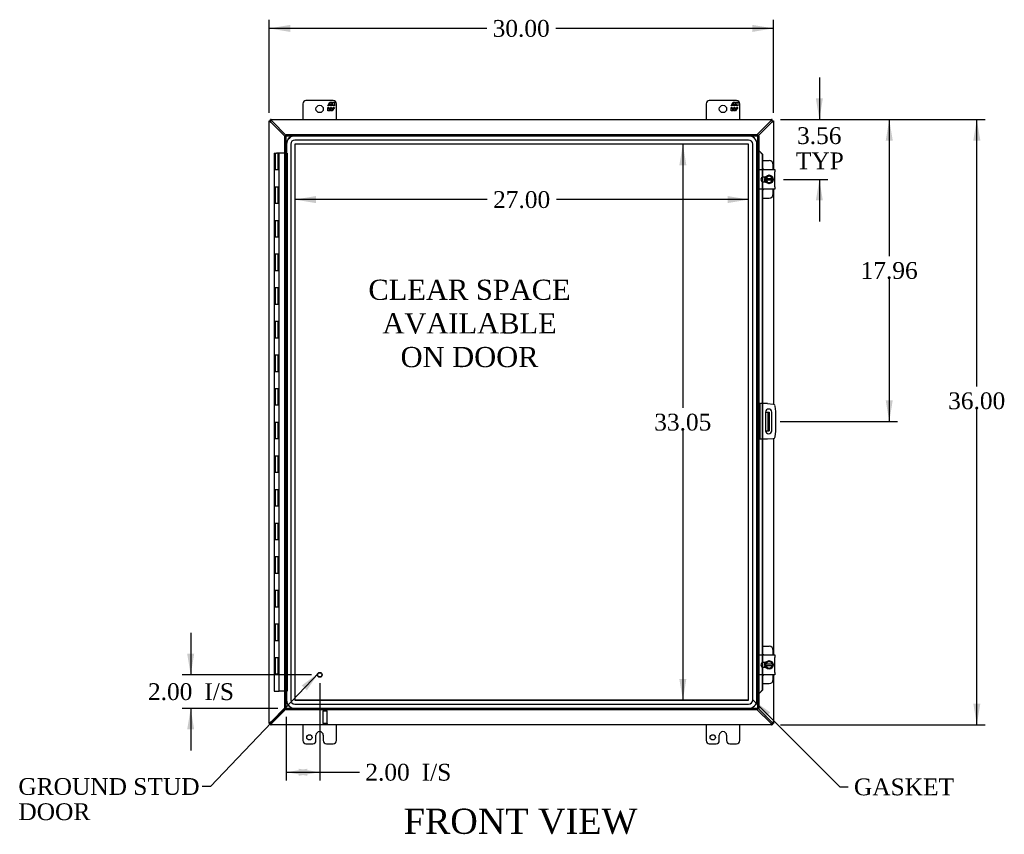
# Model space of a CAD drawing. Header units: inches. Extents: x 17 to 230, y 8 to 158.
# Tile 3 of 8: x 58 to 116, y 53 to 102. Entities that reach past the tile are written whole.
import ezdxf
from ezdxf.enums import TextEntityAlignment as Align

# ---------------------------------------------------------------- set-up
doc = ezdxf.new("R2010")
doc.units = ezdxf.units.IN
doc.header["$MEASUREMENT"] = 0
for name, color, linetype in [('COM40153-1', 7, 'CONTINUOUS'), ('COM40153-2', 7, 'CONTINUOUS'), ('COM42667', 7, 'CONTINUOUS'), ('COM42780', 7, 'CONTINUOUS'), ('COM48461', 7, 'CONTINUOUS'), ('COM48514', 7, 'CONTINUOUS'), ('COM70219', 7, 'CONTINUOUS'), ('COM71780-21', 7, 'CONTINUOUS'), ('DEFAULT', 7, 'CONTINUOUS'), ('FET07710', 7, 'CONTINUOUS'), ('HNG10620-32B', 7, 'CONTINUOUS'), ('HNG10620-32C', 7, 'CONTINUOUS'), ('SCC19011', 7, 'CONTINUOUS'), ('SPR20265', 7, 'CONTINUOUS'), ('STD21878', 7, 'CONTINUOUS'), ('WAF25035', 7, 'CONTINUOUS')]:
    doc.layers.add(name, color=color, linetype=linetype)
doc.styles.add('SEACAD_TIMES_NEW_ROMAN', font='times.ttf')

# ---------------------------------------------------------------- blocks, each defined once
blk = doc.blocks.new('SEANNOT_GROUP2')
at = {"layer": 'DEFAULT', "linetype": 'Continuous'}
blk.add_hatch(color=136, dxfattribs=at).paths.add_polyline_path([(74.72, 61.75), (75.431, 62.799), (74.418, 62.037)])
at = {"layer": 'DEFAULT', "color": 136, "linetype": 'Continuous'}
blk.add_line((68.994, 56.031), (68.494, 56.031), dxfattribs=at)
blk.add_lwpolyline([(68.994, 56.031), (75.431, 62.799)], dxfattribs=at)
at = {"layer": 'DEFAULT', "color": 136, "linetype": 'Continuous', "style": 'SEACAD_TIMES_NEW_ROMAN'}
for s, p in [('GROUND STUD', (57.552, 56.531)), ('DOOR', (57.552, 55.031))]:
    blk.add_text(s, height=1, dxfattribs=at).set_placement(p, align=Align.TOP_LEFT)
blk = doc.blocks.new('SEANNOT_GROUP3')
at = {"layer": 'DEFAULT', "linetype": 'Continuous'}
blk.add_hatch(color=136, dxfattribs=at).paths.add_polyline_path([(102.287, 60.439), (101.255, 61.176), (101.992, 60.145)])
at = {"layer": 'DEFAULT', "color": 136, "linetype": 'Continuous'}
blk.add_line((106.424, 56.007), (106.924, 56.007), dxfattribs=at)
blk.add_lwpolyline([(106.424, 56.007), (101.255, 61.176)], dxfattribs=at)
at = {"layer": 'DEFAULT', "color": 136, "linetype": 'Continuous', "style": 'SEACAD_TIMES_NEW_ROMAN'}
blk.add_text('GASKET', height=1, dxfattribs=at).set_placement((107.274, 56.507), align=Align.TOP_LEFT)
blk = doc.blocks.new('GDIMGGROUP')
at = {"layer": 'DEFAULT', "linetype": 'Continuous'}
for points in [[(114.794, 94.452), (114.585, 95.702), (114.377, 94.452)], [(114.794, 60.952), (114.377, 60.952), (114.585, 59.702)]]:
    blk.add_hatch(color=136, dxfattribs=at).paths.add_polyline_path(points)
at = {"layer": 'DEFAULT', "color": 136, "linetype": 'Continuous'}
for p, q in [((102.907, 95.702), (115.085, 95.702)), ((114.585, 79.821), (114.585, 95.702)), ((114.585, 59.702), (114.585, 78.471)), ((102.907, 59.702), (115.085, 59.702))]:
    blk.add_line(p, q, dxfattribs=at)
at = {"layer": 'DEFAULT', "color": 136, "linetype": 'Continuous', "style": 'SEACAD_TIMES_NEW_ROMAN'}
blk.add_text('36.00', height=1, dxfattribs=at).set_placement((112.879, 79.471), align=Align.TOP_LEFT)
blk = doc.blocks.new('GDIMGGROUP1')
at = {"layer": 'DEFAULT', "linetype": 'Continuous'}
for points in [[(67.598, 63.921), (67.806, 62.671), (68.015, 63.921)], [(67.598, 59.421), (68.015, 59.421), (67.806, 60.671)]]:
    blk.add_hatch(color=136, dxfattribs=at).paths.add_polyline_path(points)
at = {"layer": 'DEFAULT', "color": 136, "linetype": 'Continuous'}
for p, q in [((67.806, 65.171), (67.806, 62.671)), ((74.988, 62.671), (67.306, 62.671)), ((72.989, 60.671), (67.306, 60.671)), ((67.806, 60.671), (67.806, 58.171))]:
    blk.add_line(p, q, dxfattribs=at)
at = {"layer": 'DEFAULT', "color": 136, "linetype": 'Continuous', "style": 'SEACAD_TIMES_NEW_ROMAN'}
for s, p in [('2.00', (65.264, 62.171)), ('I/S', (68.618, 62.171))]:
    blk.add_text(s, height=1, dxfattribs=at).set_placement(p, align=Align.TOP_LEFT)
blk = doc.blocks.new('GDIMGGROUP9')
at = {"layer": 'DEFAULT', "linetype": 'Continuous'}
for points in [[(105.423, 96.952), (105.007, 96.952), (105.215, 95.702)], [(105.423, 90.89), (105.215, 92.14), (105.007, 90.89)]]:
    blk.add_hatch(color=136, dxfattribs=at).paths.add_polyline_path(points)
at = {"layer": 'DEFAULT', "color": 136, "linetype": 'Continuous'}
for p, q in [((105.215, 98.202), (105.215, 95.702)), ((102.907, 95.702), (105.715, 95.702)), ((103.075, 92.14), (105.715, 92.14)), ((105.215, 92.14), (105.215, 89.64))]:
    blk.add_line(p, q, dxfattribs=at)
at = {"layer": 'DEFAULT', "color": 136, "linetype": 'Continuous', "style": 'SEACAD_TIMES_NEW_ROMAN'}
for s, p in [('3.56', (103.888, 95.244)), ('TYP', (103.817, 93.744))]:
    blk.add_text(s, height=1, dxfattribs=at).set_placement(p, align=Align.TOP_LEFT)
blk = doc.blocks.new('GDIMGGROUP10')
at = {"layer": 'DEFAULT', "linetype": 'Continuous'}
for points in [[(109.581, 94.452), (109.373, 95.702), (109.165, 94.452)], [(109.581, 78.992), (109.165, 78.992), (109.373, 77.742)]]:
    blk.add_hatch(color=136, dxfattribs=at).paths.add_polyline_path(points)
at = {"layer": 'DEFAULT', "color": 136, "linetype": 'Continuous'}
for p, q in [((102.907, 95.702), (109.873, 95.702)), ((109.373, 95.702), (109.373, 87.572)), ((109.373, 86.222), (109.373, 77.742)), ((102.886, 77.742), (109.873, 77.742))]:
    blk.add_line(p, q, dxfattribs=at)
at = {"layer": 'DEFAULT', "color": 136, "linetype": 'Continuous', "style": 'SEACAD_TIMES_NEW_ROMAN'}
blk.add_text('17.96', height=1, dxfattribs=at).set_placement((107.667, 87.222), align=Align.TOP_LEFT)
blk = doc.blocks.new('GDIMGGROUP15')
at = {"layer": 'DEFAULT', "linetype": 'Continuous'}
for points in [[(74.738, 56.67), (74.738, 57.087), (73.488, 56.879)], [(74.238, 56.67), (75.488, 56.879), (74.238, 57.087)]]:
    blk.add_hatch(color=136, dxfattribs=at).paths.add_polyline_path(points)
at = {"layer": 'DEFAULT', "color": 136, "linetype": 'Continuous'}
for p, q in [((75.488, 62.171), (75.488, 56.379)), ((73.488, 60.171), (73.488, 56.379)), ((73.488, 56.879), (77.348, 56.879)), ((77.348, 56.879), (77.848, 56.879))]:
    blk.add_line(p, q, dxfattribs=at)
at = {"layer": 'DEFAULT', "color": 136, "linetype": 'Continuous', "style": 'SEACAD_TIMES_NEW_ROMAN'}
for s, p in [('I/S', (81.552, 57.379)), ('2.00', (78.198, 57.379))]:
    blk.add_text(s, height=1, dxfattribs=at).set_placement(p, align=Align.TOP_LEFT)
blk = doc.blocks.new('GDIMGGROUP21')
at = {"layer": 'DEFAULT', "linetype": 'Continuous'}
for points in [[(73.729, 101.328), (72.479, 101.12), (73.729, 100.911)], [(101.229, 101.328), (101.229, 100.911), (102.479, 101.12)]]:
    blk.add_hatch(color=136, dxfattribs=at).paths.add_polyline_path(points)
at = {"layer": 'DEFAULT', "color": 136, "linetype": 'Continuous'}
for p, q in [((72.479, 96.1), (72.479, 101.62)), ((102.479, 96.1), (102.479, 101.62)), ((85.423, 101.12), (72.479, 101.12)), ((102.479, 101.12), (89.536, 101.12))]:
    blk.add_line(p, q, dxfattribs=at)
at = {"layer": 'DEFAULT', "color": 136, "linetype": 'Continuous', "style": 'SEACAD_TIMES_NEW_ROMAN'}
blk.add_text('30.00', height=1, dxfattribs=at).set_placement((85.773, 101.62), align=Align.TOP_LEFT)
blk = doc.blocks.new('GDIMGGROUP24')
at = {"layer": 'DEFAULT', "linetype": 'Continuous'}
for points in [[(96.884, 92.979), (97.301, 92.979), (97.093, 94.229)], [(96.884, 62.425), (97.093, 61.175), (97.301, 62.425)]]:
    blk.add_hatch(color=136, dxfattribs=at).paths.add_polyline_path(points)
at = {"layer": 'DEFAULT', "color": 136, "linetype": 'Continuous'}
for p, q in [((97.093, 94.229), (97.093, 78.552)), ((97.093, 77.202), (97.093, 61.175))]:
    blk.add_line(p, q, dxfattribs=at)
at = {"layer": 'DEFAULT', "color": 136, "linetype": 'Continuous', "style": 'SEACAD_TIMES_NEW_ROMAN'}
blk.add_text('33.05', height=1, dxfattribs=at).set_placement((95.387, 78.202), align=Align.TOP_LEFT)
blk = doc.blocks.new('GDIMGGROUP25')
at = {"layer": 'DEFAULT', "linetype": 'Continuous'}
for points in [[(75.258, 90.731), (75.258, 91.148), (74.008, 90.939)], [(99.756, 90.731), (101.006, 90.939), (99.756, 91.148)]]:
    blk.add_hatch(color=136, dxfattribs=at).paths.add_polyline_path(points)
at = {"layer": 'DEFAULT', "color": 136, "linetype": 'Continuous'}
for p, q in [((85.451, 90.939), (74.008, 90.939)), ((101.006, 90.939), (89.564, 90.939))]:
    blk.add_line(p, q, dxfattribs=at)
at = {"layer": 'DEFAULT', "color": 136, "linetype": 'Continuous', "style": 'SEACAD_TIMES_NEW_ROMAN'}
blk.add_text('27.00', height=1, dxfattribs=at).set_placement((85.801, 91.439), align=Align.TOP_LEFT)

msp = doc.modelspace()

# ---------------------------------------------------------------- linework, layer by layer
at = {"layer": 'COM40153-1', "color": 7}
for p, q in [((102.011, 78.304), (102.121, 78.304)), ((102.121, 78.304), (102.157, 78.304)), ((102.157, 78.304), (102.229, 78.304)), ((102.157, 78.304), (102.157, 77.179)), ((102.229, 78.304), (102.229, 77.179)), ((102.011, 77.179), (102.121, 77.179)), ((102.157, 77.179), (102.121, 77.179)), ((102.157, 77.179), (102.229, 77.179))]:
    msp.add_line(p, q, dxfattribs=at)
at = {"layer": 'COM40153-2', "color": 7}
for p, q in [((101.676, 78.804), (101.604, 78.804)), ((101.676, 78.804), (101.676, 76.679)), ((101.676, 78.804), (101.712, 78.804)), ((102.127, 78.804), (101.712, 78.804)), ((102.127, 78.804), (102.462, 78.775)), ((102.575, 78.661), (102.604, 78.327)), ((102.011, 78.292), (102.011, 77.192)), ((102.386, 77.192), (102.386, 78.292)), ((102.604, 78.327), (102.604, 77.156)), ((102.604, 77.156), (102.575, 76.822)), ((101.676, 76.679), (101.604, 76.679)), ((101.712, 76.679), (101.676, 76.679)), ((102.127, 76.679), (101.712, 76.679)), ((102.462, 76.709), (102.127, 76.679))]:
    msp.add_line(p, q, dxfattribs=at)
for centre, radius, start, end in [((102.451, 78.651), 0.125, 5, 85), ((102.198, 78.292), 0.188, 0, 180), ((102.198, 77.192), 0.188, 180, 0), ((102.451, 76.833), 0.125, 275, 355)]:
    msp.add_arc(centre, radius, start, end, dxfattribs=at)
at = {"layer": 'COM42667', "color": 7}
for p, q in [((101.605, 92.586), (101.605, 92.729)), ((101.605, 92.729), (102.575, 92.729)), ((101.605, 92.586), (101.605, 91.694)), ((102.575, 92.729), (102.575, 92.586)), ((102.575, 91.694), (102.575, 92.586)), ((102.019, 92.28), (101.88, 92.28)), ((101.88, 91.999), (102.019, 91.999)), ((101.605, 91.551), (101.605, 91.694)), ((102.575, 91.551), (101.605, 91.551)), ((102.575, 91.694), (102.575, 91.551)), ((101.605, 63.71), (101.605, 63.853)), ((101.605, 63.853), (102.575, 63.853)), ((101.605, 63.71), (101.605, 62.818)), ((102.019, 63.404), (101.88, 63.404)), ((102.575, 63.853), (102.575, 63.71)), ((102.575, 62.818), (102.575, 63.71)), ((101.605, 62.675), (101.605, 62.818)), ((101.88, 63.123), (102.019, 63.123)), ((102.575, 62.818), (102.575, 62.675)), ((102.575, 62.675), (101.605, 62.675))]:
    msp.add_line(p, q, dxfattribs=at)
for centre in [(101.88, 92.14), (101.88, 63.264)]:
    msp.add_arc(centre, 0.14, 90, 270, dxfattribs=at)
at = {"layer": 'COM42780', "color": 7}
for p, q in [((101.829, 93.255), (102.226, 93.255)), ((102.476, 92.729), (102.476, 93.005)), ((101.976, 92.206), (101.976, 92.28)), ((101.976, 91.999), (101.976, 92.071)), ((102.476, 91.275), (102.476, 91.551)), ((101.829, 91.025), (102.226, 91.025)), ((101.829, 64.379), (102.226, 64.379)), ((102.476, 63.853), (102.476, 64.129)), ((101.976, 63.33), (101.976, 63.404)), ((101.976, 63.123), (101.976, 63.195)), ((101.829, 62.149), (102.226, 62.149)), ((102.476, 62.399), (102.476, 62.675))]:
    msp.add_line(p, q, dxfattribs=at)
for centre, start, end in [((102.226, 93.005), 0, 90), ((101.726, 92.568), 39.93243, 65.66946), ((101.726, 91.712), 294.33054, 320.06757), ((102.226, 91.275), 270, 0), ((101.726, 63.692), 39.93243, 65.66946), ((102.226, 64.129), 0, 90), ((101.726, 62.836), 294.33054, 320.06757), ((102.226, 62.399), 270, 0)]:
    msp.add_arc(centre, 0.25, start, end, dxfattribs=at)
at = {"layer": 'COM48461', "color": 7}
for p, q in [((72.479, 95.63), (72.551, 95.63)), ((72.479, 95.6), (72.479, 95.63)), ((72.479, 59.803), (72.479, 95.6)), ((72.551, 95.6), (72.479, 95.6)), ((72.551, 95.6), (72.551, 95.63)), ((72.587, 95.525), (72.568, 95.557)), ((73.416, 94.703), (72.587, 95.525)), ((102.371, 95.525), (101.572, 94.732)), ((102.371, 95.525), (102.391, 95.557)), ((102.407, 95.63), (102.479, 95.63)), ((102.407, 95.63), (102.407, 95.6)), ((102.407, 95.6), (102.479, 95.6)), ((102.479, 95.63), (102.479, 95.6)), ((102.479, 95.6), (102.479, 92.729)), ((102.479, 91.551), (102.479, 78.772)), ((102.479, 76.711), (102.479, 63.853)), ((102.479, 62.675), (102.479, 59.803)), ((72.587, 59.879), (73.416, 60.701)), ((101.572, 60.671), (102.371, 59.879)), ((72.479, 59.774), (72.479, 59.803)), ((72.551, 59.803), (72.479, 59.803)), ((72.479, 59.774), (72.551, 59.774)), ((72.551, 59.774), (72.551, 59.803)), ((72.568, 59.846), (72.587, 59.879)), ((102.391, 59.846), (102.371, 59.879)), ((102.407, 59.803), (102.407, 59.774)), ((102.407, 59.803), (102.479, 59.803)), ((102.407, 59.774), (102.479, 59.774)), ((102.479, 59.803), (102.479, 59.774))]:
    msp.add_line(p, q, dxfattribs=at)
for centre, radius, start, end in [((72.998, 96.323), 0.898, 238.53984, 242.80605), ((101.945, 96.352), 0.931, 297.27035, 301.38375), ((72.998, 59.081), 0.898, 117.19395, 121.46015), ((101.945, 59.052), 0.931, 58.61625, 62.72965)]:
    msp.add_arc(centre, radius, start, end, dxfattribs=at)
for points, knots in [([(72.529, 95.557), (72.528, 95.558), (72.524, 95.561), (72.519, 95.564), (72.515, 95.567), (72.51, 95.57), (72.506, 95.573), (72.501, 95.575), (72.498, 95.578), (72.493, 95.582), (72.488, 95.586), (72.484, 95.591), (72.481, 95.594), (72.48, 95.597), (72.48, 95.599), (72.479, 95.6)], [0, 0, 0, 0, 0.058508, 0.117588, 0.177234, 0.23744, 0.298196, 0.359495, 0.421327, 0.483683, 0.609872, 0.738031, 0.824554, 0.911887, 1, 1, 1, 1]), ([(72.568, 95.557), (72.566, 95.562), (72.564, 95.566), (72.56, 95.574), (72.558, 95.577), (72.555, 95.584), (72.554, 95.588), (72.552, 95.594), (72.551, 95.597), (72.551, 95.6)], [0, 0, 0, 0, 0.25, 0.25, 0.5, 0.5, 0.75, 0.75, 1, 1, 1, 1]), ([(102.407, 95.6), (102.407, 95.597), (102.407, 95.594), (102.405, 95.588), (102.404, 95.584), (102.401, 95.577), (102.399, 95.574), (102.395, 95.566), (102.393, 95.562), (102.391, 95.557)], [0, 0, 0, 0, 0.25, 0.25, 0.5, 0.5, 0.75, 0.75, 1, 1, 1, 1]), ([(102.479, 95.6), (102.479, 95.6), (102.479, 95.598), (102.479, 95.596), (102.478, 95.594), (102.476, 95.592), (102.475, 95.59), (102.473, 95.588), (102.47, 95.586), (102.468, 95.583), (102.464, 95.58), (102.458, 95.575), (102.449, 95.57), (102.44, 95.564), (102.433, 95.559), (102.43, 95.557)], [0, 0, 0, 0, 0.058839, 0.117335, 0.175479, 0.233264, 0.290679, 0.347718, 0.404373, 0.460635, 0.516498, 0.640635, 0.762642, 0.882451, 1, 1, 1, 1]), ([(72.479, 59.803), (72.479, 59.804), (72.48, 59.805), (72.48, 59.807), (72.481, 59.809), (72.482, 59.811), (72.484, 59.814), (72.486, 59.816), (72.489, 59.818), (72.491, 59.82), (72.495, 59.824), (72.501, 59.828), (72.51, 59.834), (72.519, 59.84), (72.526, 59.844), (72.529, 59.846)], [0, 0, 0, 0, 0.058839, 0.117335, 0.175479, 0.233264, 0.290679, 0.347718, 0.404373, 0.460635, 0.516498, 0.640635, 0.762642, 0.882451, 1, 1, 1, 1]), ([(72.551, 59.803), (72.551, 59.806), (72.552, 59.809), (72.554, 59.816), (72.555, 59.819), (72.558, 59.826), (72.56, 59.83), (72.564, 59.838), (72.566, 59.842), (72.568, 59.846)], [0, 0, 0, 0, 0.25, 0.25, 0.5, 0.5, 0.75, 0.75, 1, 1, 1, 1]), ([(102.391, 59.846), (102.393, 59.842), (102.395, 59.838), (102.399, 59.83), (102.401, 59.826), (102.404, 59.819), (102.405, 59.816), (102.407, 59.809), (102.407, 59.806), (102.407, 59.803)], [0, 0, 0, 0, 0.25, 0.25, 0.5, 0.5, 0.75, 0.75, 1, 1, 1, 1]), ([(102.43, 59.846), (102.431, 59.845), (102.435, 59.843), (102.44, 59.84), (102.444, 59.837), (102.449, 59.834), (102.453, 59.831), (102.457, 59.828), (102.461, 59.825), (102.466, 59.822), (102.471, 59.817), (102.475, 59.813), (102.478, 59.809), (102.479, 59.806), (102.479, 59.804), (102.479, 59.803)], [0, 0, 0, 0, 0.058508, 0.117588, 0.177234, 0.23744, 0.298196, 0.359495, 0.421327, 0.483683, 0.609872, 0.738031, 0.824554, 0.911887, 1, 1, 1, 1])]:
    msp.add_open_spline(points, degree=3, knots=knots, dxfattribs=at)
at = {"layer": 'COM48514', "color": 7}
for p, q in [((72.551, 95.63), (72.551, 95.702)), ((72.581, 95.702), (72.551, 95.702)), ((72.581, 95.63), (72.551, 95.63)), ((72.581, 95.63), (72.581, 95.702)), ((72.581, 95.702), (102.378, 95.702)), ((72.657, 95.594), (72.624, 95.613)), ((73.489, 94.754), (72.657, 95.594)), ((102.302, 95.594), (101.52, 94.804)), ((102.335, 95.613), (102.302, 95.594)), ((102.378, 95.63), (102.378, 95.702)), ((102.407, 95.702), (102.378, 95.702)), ((102.407, 95.63), (102.378, 95.63)), ((102.407, 95.63), (102.407, 95.702)), ((72.657, 59.81), (73.489, 60.649)), ((101.52, 60.599), (102.302, 59.81)), ((72.551, 59.774), (72.551, 59.702)), ((72.551, 59.774), (72.581, 59.774)), ((72.581, 59.774), (72.581, 59.702)), ((72.624, 59.79), (72.657, 59.81)), ((102.302, 59.81), (102.335, 59.79)), ((102.378, 59.774), (102.378, 59.702)), ((102.378, 59.774), (102.407, 59.774)), ((102.407, 59.774), (102.407, 59.702)), ((72.551, 59.702), (72.581, 59.702)), ((102.378, 59.702), (72.581, 59.702)), ((102.378, 59.702), (102.407, 59.702))]:
    msp.add_line(p, q, dxfattribs=at)
for centre, start, end in [((71.829, 95.167), 27.27035, 31.38376), ((103.13, 95.167), 148.61625, 152.72965), ((71.829, 60.236), 328.61625, 332.72965), ((103.13, 60.236), 207.27035, 211.38376)]:
    msp.add_arc(centre, 0.931, start, end, dxfattribs=at)
for points, knots in [([(72.624, 95.652), (72.62, 95.659), (72.616, 95.665), (72.608, 95.677), (72.604, 95.683), (72.597, 95.692), (72.593, 95.695), (72.587, 95.7), (72.584, 95.702), (72.581, 95.702)], [0, 0, 0, 0, 0.25, 0.25, 0.5, 0.5, 0.75, 0.75, 1, 1, 1, 1]), ([(72.624, 95.613), (72.622, 95.614), (72.619, 95.616), (72.614, 95.618), (72.609, 95.621), (72.605, 95.623), (72.6, 95.625), (72.595, 95.627), (72.59, 95.629), (72.585, 95.63), (72.582, 95.63), (72.581, 95.63)], [0, 0, 0, 0, 0.10632, 0.211245, 0.314764, 0.41687, 0.517562, 0.641426, 0.7631, 0.88261, 1, 1, 1, 1]), ([(102.378, 95.702), (102.375, 95.702), (102.372, 95.7), (102.366, 95.695), (102.362, 95.692), (102.355, 95.683), (102.351, 95.677), (102.343, 95.665), (102.339, 95.659), (102.335, 95.652)], [0, 0, 0, 0, 0.25, 0.25, 0.5, 0.5, 0.75, 0.75, 1, 1, 1, 1]), ([(102.378, 95.63), (102.377, 95.63), (102.375, 95.63), (102.372, 95.629), (102.369, 95.629), (102.365, 95.628), (102.362, 95.626), (102.358, 95.625), (102.353, 95.622), (102.347, 95.62), (102.341, 95.617), (102.337, 95.614), (102.335, 95.613)], [0, 0, 0, 0, 0.078044, 0.157022, 0.236947, 0.317833, 0.399688, 0.482519, 0.608583, 0.736857, 0.867336, 1, 1, 1, 1]), ([(72.581, 59.774), (72.582, 59.774), (72.584, 59.774), (72.587, 59.774), (72.59, 59.775), (72.593, 59.776), (72.597, 59.777), (72.601, 59.779), (72.606, 59.781), (72.612, 59.784), (72.618, 59.787), (72.622, 59.789), (72.624, 59.79)], [0, 0, 0, 0, 0.078044, 0.157022, 0.236947, 0.317833, 0.399688, 0.482519, 0.608583, 0.736857, 0.867336, 1, 1, 1, 1]), ([(102.335, 59.79), (102.337, 59.79), (102.34, 59.788), (102.345, 59.785), (102.35, 59.783), (102.354, 59.781), (102.359, 59.779), (102.364, 59.777), (102.369, 59.775), (102.373, 59.774), (102.376, 59.774), (102.378, 59.774)], [0, 0, 0, 0, 0.10632, 0.211245, 0.314764, 0.41687, 0.517562, 0.641426, 0.7631, 0.88261, 1, 1, 1, 1]), ([(72.581, 59.702), (72.584, 59.702), (72.587, 59.703), (72.593, 59.708), (72.597, 59.712), (72.604, 59.721), (72.608, 59.726), (72.616, 59.738), (72.62, 59.745), (72.624, 59.752)], [0, 0, 0, 0, 0.25, 0.25, 0.5, 0.5, 0.75, 0.75, 1, 1, 1, 1]), ([(102.335, 59.752), (102.339, 59.745), (102.343, 59.738), (102.351, 59.726), (102.355, 59.721), (102.362, 59.712), (102.366, 59.708), (102.372, 59.703), (102.375, 59.702), (102.378, 59.702)], [0, 0, 0, 0, 0.25, 0.25, 0.5, 0.5, 0.75, 0.75, 1, 1, 1, 1])]:
    msp.add_open_spline(points, degree=3, knots=knots, dxfattribs=at)
at = {"layer": 'COM70219', "color": 7}
for p, q in [((101.005, 94.728), (74.009, 94.728)), ((101.005, 94.727), (74.009, 94.727)), ((101.005, 94.478), (74.009, 94.478)), ((73.509, 94.228), (73.509, 61.176)), ((73.51, 94.228), (73.51, 61.176)), ((73.759, 94.228), (73.759, 61.176)), ((74.008, 94.228), (74.008, 61.176)), ((101.005, 94.229), (74.009, 94.229)), ((74.009, 94.228), (74.009, 61.176)), ((101.005, 94.228), (74.009, 94.228)), ((101.005, 61.176), (101.005, 94.228)), ((101.006, 61.176), (101.006, 94.228)), ((101.255, 61.176), (101.255, 94.228)), ((101.504, 61.176), (101.504, 94.228)), ((101.505, 61.176), (101.505, 94.228)), ((74.009, 61.176), (101.005, 61.176)), ((74.009, 61.175), (101.005, 61.175)), ((74.009, 60.926), (101.005, 60.926)), ((74.009, 60.677), (101.005, 60.677)), ((74.009, 60.676), (101.005, 60.676))]:
    msp.add_line(p, q, dxfattribs=at)
for centre, radius, start, end in [((74.009, 94.228), 0.5, 90, 180), ((74.009, 94.228), 0.499, 90, 180), ((74.009, 94.228), 0.25, 90, 180), ((101.005, 94.228), 0.5, 0, 90), ((101.005, 94.228), 0.499, 0, 90), ((101.005, 94.228), 0.25, 0, 90), ((74.009, 94.228), 0.001, 90, 180), ((101.005, 94.228), 0.001, 0, 90), ((74.009, 61.176), 0.5, 180, 270), ((74.009, 61.176), 0.499, 180, 270), ((74.009, 61.176), 0.25, 180, 270), ((74.009, 61.176), 0.001, 180, 270), ((101.005, 61.176), 0.5, 270, 0), ((101.005, 61.176), 0.001, 270, 0), ((101.005, 61.176), 0.25, 270, 0), ((101.005, 61.176), 0.499, 270, 0)]:
    msp.add_arc(centre, radius, start, end, dxfattribs=at)
at = {"layer": 'COM71780-21', "color": 7}
for p, q in [((73.416, 94.732), (73.488, 94.732)), ((73.416, 60.671), (73.416, 94.732)), ((73.488, 60.671), (73.488, 94.732)), ((73.488, 94.732), (73.524, 94.696)), ((73.489, 94.804), (73.489, 94.732)), ((73.489, 94.804), (101.532, 94.804)), ((73.489, 94.732), (101.532, 94.732)), ((73.489, 94.732), (73.524, 94.696)), ((101.532, 94.732), (101.496, 94.696)), ((101.532, 94.732), (101.496, 94.696)), ((101.532, 94.804), (101.532, 94.732)), ((101.532, 94.732), (101.532, 60.671)), ((101.604, 94.732), (101.532, 94.732)), ((101.604, 94.732), (101.604, 60.671)), ((101.604, 93.857), (101.532, 93.857)), ((101.617, 93.857), (101.604, 93.857)), ((101.627, 93.834), (101.636, 93.834)), ((101.647, 93.822), (101.817, 93.649)), ((101.647, 93.822), (101.659, 93.822)), ((101.659, 93.822), (101.829, 93.649)), ((101.817, 93.649), (101.817, 92.729)), ((101.829, 93.649), (101.817, 93.649)), ((101.829, 93.649), (101.829, 92.729)), ((101.817, 92.729), (101.817, 92.265)), ((101.829, 92.729), (101.829, 92.271)), ((101.817, 92.265), (101.817, 92.014)), ((101.817, 92.014), (101.817, 91.551)), ((101.829, 92.271), (101.829, 92.009)), ((101.829, 92.009), (101.829, 91.551)), ((101.817, 91.551), (101.817, 78.804)), ((101.829, 91.551), (101.829, 78.804)), ((101.817, 78.804), (101.817, 76.679)), ((101.829, 78.804), (101.829, 76.679)), ((101.817, 76.679), (101.817, 63.853)), ((101.829, 76.679), (101.829, 63.853)), ((101.817, 63.853), (101.817, 63.389)), ((101.817, 63.389), (101.817, 63.138)), ((101.829, 63.853), (101.829, 63.395)), ((101.829, 63.395), (101.829, 63.133)), ((101.817, 63.138), (101.817, 62.675)), ((101.829, 63.133), (101.829, 62.675)), ((101.817, 62.675), (101.817, 61.754)), ((101.829, 62.675), (101.829, 61.754)), ((101.604, 61.546), (101.532, 61.546)), ((101.604, 61.546), (101.617, 61.546)), ((101.636, 61.57), (101.627, 61.57)), ((101.817, 61.754), (101.647, 61.582)), ((101.647, 61.582), (101.659, 61.582)), ((101.829, 61.754), (101.659, 61.582)), ((101.829, 61.754), (101.817, 61.754)), ((73.416, 60.671), (73.488, 60.671)), ((73.488, 60.671), (73.524, 60.707)), ((73.489, 60.671), (73.524, 60.707)), ((101.532, 60.671), (73.489, 60.671)), ((73.489, 60.599), (73.489, 60.671)), ((101.532, 60.599), (73.489, 60.599)), ((101.532, 60.671), (101.496, 60.707)), ((101.532, 60.671), (101.496, 60.707)), ((101.532, 60.599), (101.532, 60.671)), ((101.604, 60.671), (101.532, 60.671))]:
    msp.add_line(p, q, dxfattribs=at)
for centre, radius, start, end in [((102.045, 94.908), 1.153, 245.73422, 249.46416), ((101.935, 94.091), 0.395, 216.31419, 223.00535), ((102.045, 94.908), 1.153, 249.46416, 250.45802), ((102.045, 60.495), 1.153, 110.53584, 114.26578), ((101.935, 61.313), 0.395, 136.99465, 143.68581), ((102.045, 60.495), 1.153, 109.54198, 110.53584)]:
    msp.add_arc(centre, radius, start, end, dxfattribs=at)
at = {"layer": 'FET07710', "color": 7}
for p, q in [((76.292, 96.827), (74.667, 96.827)), ((75.969, 96.522), (76.092, 96.734)), ((76.092, 96.734), (76.201, 96.734)), ((76.201, 96.734), (76.201, 96.656)), ((76.201, 96.656), (76.246, 96.734)), ((76.246, 96.734), (76.354, 96.734)), ((76.354, 96.734), (76.354, 96.522)), ((100.292, 96.827), (98.667, 96.827)), ((99.969, 96.522), (100.092, 96.734)), ((100.092, 96.734), (100.201, 96.734)), ((100.201, 96.734), (100.201, 96.656)), ((100.201, 96.656), (100.246, 96.734)), ((100.246, 96.734), (100.354, 96.734)), ((100.354, 96.734), (100.354, 96.522)), ((74.479, 96.639), (74.479, 95.702)), ((76.034, 96.522), (75.969, 96.522)), ((75.969, 96.212), (75.969, 96.424)), ((75.969, 96.424), (76.034, 96.424)), ((76.078, 96.212), (75.969, 96.212)), ((76.132, 96.627), (76.034, 96.627)), ((76.034, 96.627), (76.034, 96.522)), ((76.034, 96.424), (76.034, 96.318)), ((76.034, 96.318), (76.132, 96.318)), ((76.123, 96.29), (76.078, 96.212)), ((76.123, 96.212), (76.123, 96.29)), ((76.232, 96.212), (76.123, 96.212)), ((76.132, 96.522), (76.132, 96.627)), ((76.192, 96.522), (76.132, 96.522)), ((76.132, 96.318), (76.132, 96.424)), ((76.132, 96.424), (76.192, 96.424)), ((76.29, 96.627), (76.192, 96.627)), ((76.192, 96.627), (76.192, 96.522)), ((76.192, 96.424), (76.192, 96.318)), ((76.192, 96.318), (76.29, 96.318)), ((76.354, 96.424), (76.232, 96.212)), ((76.29, 96.522), (76.29, 96.627)), ((76.354, 96.522), (76.29, 96.522)), ((76.29, 96.318), (76.29, 96.424)), ((76.29, 96.424), (76.354, 96.424)), ((76.479, 95.702), (76.479, 96.639)), ((98.479, 96.639), (98.479, 95.702)), ((100.034, 96.522), (99.969, 96.522)), ((99.969, 96.212), (99.969, 96.424)), ((99.969, 96.424), (100.034, 96.424)), ((100.078, 96.212), (99.969, 96.212)), ((100.132, 96.627), (100.034, 96.627)), ((100.034, 96.627), (100.034, 96.522)), ((100.034, 96.424), (100.034, 96.318)), ((100.034, 96.318), (100.132, 96.318)), ((100.123, 96.29), (100.078, 96.212)), ((100.123, 96.212), (100.123, 96.29)), ((100.232, 96.212), (100.123, 96.212)), ((100.132, 96.522), (100.132, 96.627)), ((100.192, 96.522), (100.132, 96.522)), ((100.132, 96.318), (100.132, 96.424)), ((100.132, 96.424), (100.192, 96.424)), ((100.29, 96.627), (100.192, 96.627)), ((100.192, 96.627), (100.192, 96.522)), ((100.192, 96.424), (100.192, 96.318)), ((100.192, 96.318), (100.29, 96.318)), ((100.354, 96.424), (100.232, 96.212)), ((100.29, 96.522), (100.29, 96.627)), ((100.354, 96.522), (100.29, 96.522)), ((100.29, 96.318), (100.29, 96.424)), ((100.29, 96.424), (100.354, 96.424)), ((100.479, 95.702), (100.479, 96.639)), ((74.479, 59.702), (74.479, 58.764)), ((75.479, 59.295), (75.479, 59.295)), ((76.479, 58.764), (76.479, 59.702)), ((98.479, 59.702), (98.479, 58.764)), ((99.479, 59.295), (99.479, 59.295)), ((100.479, 58.764), (100.479, 59.702)), ((75.261, 58.764), (75.261, 59.077)), ((75.697, 59.077), (75.697, 58.764)), ((99.261, 58.764), (99.261, 59.077)), ((99.697, 59.077), (99.697, 58.764)), ((74.667, 58.577), (75.073, 58.577)), ((75.885, 58.577), (76.292, 58.577)), ((98.667, 58.577), (99.073, 58.577)), ((99.885, 58.577), (100.292, 58.577))]:
    msp.add_line(p, q, dxfattribs=at)
for centre, radius in [((75.479, 96.327), 0.219), ((99.479, 96.327), 0.219), ((74.87, 58.952), 0.156), ((98.87, 58.952), 0.156)]:
    msp.add_circle(centre, radius, dxfattribs=at)
for centre, radius, start, end in [((74.667, 96.639), 0.188, 90, 180), ((76.292, 96.639), 0.188, 0, 90), ((98.667, 96.639), 0.188, 90, 180), ((100.292, 96.639), 0.188, 0, 90), ((75.479, 59.077), 0.218, 90, 180), ((75.479, 59.077), 0.218, 0, 90), ((99.479, 59.077), 0.218, 90, 180), ((99.479, 59.077), 0.218, 0, 90), ((74.667, 58.764), 0.188, 180, 270), ((75.073, 58.764), 0.188, 270, 0), ((75.885, 58.764), 0.188, 180, 270), ((76.292, 58.764), 0.188, 270, 0), ((98.667, 58.764), 0.187, 180, 270), ((99.073, 58.764), 0.188, 270, 0), ((99.885, 58.764), 0.188, 180, 270), ((100.292, 58.764), 0.188, 270, 0)]:
    msp.add_arc(centre, radius, start, end, dxfattribs=at)
at = {"layer": 'HNG10620-32B', "color": 7}
for p, q in [((72.918, 92.702), (72.765, 92.702)), ((72.765, 92.702), (72.765, 91.702)), ((72.765, 91.702), (72.918, 91.702)), ((72.918, 90.702), (72.765, 90.702)), ((72.765, 90.702), (72.765, 89.702)), ((72.765, 89.702), (72.918, 89.702)), ((72.918, 88.702), (72.765, 88.702)), ((72.765, 88.702), (72.765, 87.702)), ((72.765, 87.702), (72.918, 87.702)), ((72.918, 86.702), (72.765, 86.702)), ((72.765, 86.702), (72.765, 85.702)), ((72.765, 85.702), (72.918, 85.702)), ((72.918, 84.702), (72.765, 84.702)), ((72.765, 84.702), (72.765, 83.702)), ((72.765, 83.702), (72.918, 83.702)), ((72.918, 82.702), (72.765, 82.702)), ((72.765, 82.702), (72.765, 81.702)), ((72.765, 81.702), (72.918, 81.702)), ((72.918, 80.702), (72.765, 80.702)), ((72.765, 80.702), (72.765, 79.702)), ((72.765, 79.702), (72.918, 79.702)), ((72.918, 78.702), (72.765, 78.702)), ((72.765, 78.702), (72.765, 77.702)), ((72.765, 77.702), (72.918, 77.702)), ((72.918, 76.702), (72.765, 76.702)), ((72.765, 76.702), (72.765, 75.702)), ((72.765, 75.702), (72.918, 75.702)), ((72.918, 74.702), (72.765, 74.702)), ((72.765, 74.702), (72.765, 73.702)), ((72.765, 73.702), (72.918, 73.702)), ((72.918, 72.702), (72.765, 72.702)), ((72.765, 72.702), (72.765, 71.702)), ((72.765, 71.702), (72.918, 71.702)), ((72.918, 70.702), (72.765, 70.702)), ((72.765, 70.702), (72.765, 69.702)), ((72.765, 69.702), (72.918, 69.702)), ((72.918, 68.702), (72.765, 68.702)), ((72.765, 68.702), (72.765, 67.702)), ((72.765, 67.702), (72.918, 67.702)), ((72.918, 66.702), (72.765, 66.702)), ((72.765, 66.702), (72.765, 65.702)), ((72.765, 65.702), (72.918, 65.702)), ((72.918, 64.702), (72.765, 64.702)), ((72.765, 64.702), (72.765, 63.702)), ((72.765, 63.702), (72.918, 63.702)), ((72.918, 62.702), (72.765, 62.702)), ((72.765, 62.702), (72.765, 61.702)), ((72.765, 61.702), (73.072, 61.702))]:
    msp.add_line(p, q, dxfattribs=at)
at = {"layer": 'HNG10620-32C', "color": 7}
for p, q in [((72.765, 93.702), (72.918, 93.702)), ((72.765, 93.702), (72.765, 92.702)), ((72.825, 93.702), (72.825, 92.702)), ((73.416, 93.702), (72.918, 93.702)), ((73.001, 93.702), (73.001, 92.702)), ((73.012, 92.702), (73.012, 93.702)), ((73.054, 93.702), (73.054, 92.702)), ((73.072, 92.702), (73.072, 93.702)), ((73.459, 93.702), (73.416, 93.702)), ((73.488, 93.702), (73.459, 93.702)), ((73.488, 93.702), (73.548, 93.702)), ((73.548, 93.702), (73.548, 61.702)), ((72.918, 92.702), (72.765, 92.702)), ((73.072, 92.702), (72.918, 92.702)), ((73.072, 91.702), (73.072, 92.702)), ((72.765, 91.702), (72.918, 91.702)), ((72.765, 91.702), (72.765, 90.702)), ((72.825, 91.702), (72.825, 90.702)), ((72.918, 91.702), (73.072, 91.702)), ((73.001, 91.702), (73.001, 90.702)), ((73.012, 90.702), (73.012, 91.702)), ((73.054, 91.702), (73.054, 90.702)), ((73.072, 90.702), (73.072, 91.702)), ((72.918, 90.702), (72.765, 90.702)), ((73.072, 90.702), (72.918, 90.702)), ((73.072, 89.702), (73.072, 90.702)), ((72.765, 89.702), (72.918, 89.702)), ((72.765, 89.702), (72.765, 88.702)), ((72.825, 89.702), (72.825, 88.702)), ((72.918, 89.702), (73.072, 89.702)), ((73.001, 89.702), (73.001, 88.702)), ((73.012, 88.702), (73.012, 89.702)), ((73.054, 89.702), (73.054, 88.702)), ((73.072, 88.702), (73.072, 89.702)), ((72.918, 88.702), (72.765, 88.702)), ((73.072, 88.702), (72.918, 88.702)), ((73.072, 87.702), (73.072, 88.702)), ((72.765, 87.702), (72.918, 87.702)), ((72.765, 87.702), (72.765, 86.702)), ((72.825, 87.702), (72.825, 86.702)), ((72.918, 87.702), (73.072, 87.702)), ((73.001, 87.702), (73.001, 86.702)), ((73.012, 86.702), (73.012, 87.702)), ((73.054, 87.702), (73.054, 86.702)), ((73.072, 86.702), (73.072, 87.702)), ((72.918, 86.702), (72.765, 86.702)), ((73.072, 86.702), (72.918, 86.702)), ((73.072, 85.702), (73.072, 86.702)), ((72.765, 85.702), (72.918, 85.702)), ((72.765, 85.702), (72.765, 84.702)), ((72.825, 85.702), (72.825, 84.702)), ((72.918, 85.702), (73.072, 85.702)), ((73.001, 85.702), (73.001, 84.702)), ((73.012, 84.702), (73.012, 85.702)), ((73.054, 85.702), (73.054, 84.702)), ((73.072, 84.702), (73.072, 85.702)), ((72.918, 84.702), (72.765, 84.702)), ((73.072, 84.702), (72.918, 84.702)), ((73.072, 83.702), (73.072, 84.702)), ((72.765, 83.702), (72.918, 83.702)), ((72.765, 83.702), (72.765, 82.702)), ((72.825, 83.702), (72.825, 82.702)), ((72.918, 83.702), (73.072, 83.702)), ((73.001, 83.702), (73.001, 82.702)), ((73.012, 82.702), (73.012, 83.702)), ((73.054, 83.702), (73.054, 82.702)), ((73.072, 82.702), (73.072, 83.702)), ((72.918, 82.702), (72.765, 82.702)), ((73.072, 82.702), (72.918, 82.702)), ((73.072, 81.702), (73.072, 82.702)), ((72.765, 81.702), (72.918, 81.702)), ((72.765, 81.702), (72.765, 80.702)), ((72.825, 81.702), (72.825, 80.702)), ((72.918, 81.702), (73.072, 81.702)), ((73.001, 81.702), (73.001, 80.702)), ((73.012, 80.702), (73.012, 81.702)), ((73.054, 81.702), (73.054, 80.702)), ((73.072, 80.702), (73.072, 81.702)), ((72.918, 80.702), (72.765, 80.702)), ((73.072, 80.702), (72.918, 80.702)), ((73.072, 79.702), (73.072, 80.702)), ((72.765, 79.702), (72.918, 79.702)), ((72.765, 79.702), (72.765, 78.702)), ((72.825, 79.702), (72.825, 78.702)), ((72.918, 79.702), (73.072, 79.702)), ((73.001, 79.702), (73.001, 78.702)), ((73.012, 78.702), (73.012, 79.702)), ((73.054, 79.702), (73.054, 78.702)), ((73.072, 78.702), (73.072, 79.702)), ((72.918, 78.702), (72.765, 78.702)), ((73.072, 78.702), (72.918, 78.702)), ((73.072, 77.702), (73.072, 78.702)), ((72.765, 77.702), (72.918, 77.702)), ((72.765, 77.702), (72.765, 76.702)), ((72.825, 77.702), (72.825, 76.702)), ((72.918, 77.702), (73.072, 77.702)), ((73.001, 77.702), (73.001, 76.702)), ((73.012, 76.702), (73.012, 77.702)), ((73.054, 77.702), (73.054, 76.702)), ((73.072, 76.702), (73.072, 77.702)), ((72.918, 76.702), (72.765, 76.702)), ((73.072, 76.702), (72.918, 76.702)), ((73.072, 75.702), (73.072, 76.702)), ((72.765, 75.702), (72.918, 75.702)), ((72.765, 75.702), (72.765, 74.702)), ((72.825, 75.702), (72.825, 74.702)), ((72.918, 75.702), (73.072, 75.702)), ((73.001, 75.702), (73.001, 74.702)), ((73.012, 74.702), (73.012, 75.702)), ((73.054, 75.702), (73.054, 74.702)), ((73.072, 74.702), (73.072, 75.702)), ((72.918, 74.702), (72.765, 74.702)), ((73.072, 74.702), (72.918, 74.702)), ((73.072, 73.702), (73.072, 74.702)), ((72.765, 73.702), (72.918, 73.702)), ((72.765, 73.702), (72.765, 72.702)), ((72.825, 73.702), (72.825, 72.702)), ((72.918, 73.702), (73.072, 73.702)), ((73.001, 73.702), (73.001, 72.702)), ((73.012, 72.702), (73.012, 73.702)), ((73.054, 73.702), (73.054, 72.702)), ((73.072, 72.702), (73.072, 73.702)), ((72.918, 72.702), (72.765, 72.702)), ((73.072, 72.702), (72.918, 72.702)), ((73.072, 71.702), (73.072, 72.702)), ((72.765, 71.702), (72.918, 71.702)), ((72.765, 71.702), (72.765, 70.702)), ((72.825, 71.702), (72.825, 70.702)), ((72.918, 71.702), (73.072, 71.702)), ((73.001, 71.702), (73.001, 70.702)), ((73.012, 70.702), (73.012, 71.702)), ((73.054, 71.702), (73.054, 70.702)), ((73.072, 70.702), (73.072, 71.702)), ((72.918, 70.702), (72.765, 70.702)), ((73.072, 70.702), (72.918, 70.702)), ((73.072, 69.702), (73.072, 70.702)), ((72.765, 69.702), (72.918, 69.702)), ((72.765, 69.702), (72.765, 68.702)), ((72.825, 69.702), (72.825, 68.702)), ((72.918, 69.702), (73.072, 69.702)), ((73.001, 69.702), (73.001, 68.702)), ((73.012, 68.702), (73.012, 69.702)), ((73.054, 69.702), (73.054, 68.702)), ((73.072, 68.702), (73.072, 69.702)), ((72.918, 68.702), (72.765, 68.702)), ((73.072, 68.702), (72.918, 68.702)), ((73.072, 67.702), (73.072, 68.702)), ((72.765, 67.702), (72.918, 67.702)), ((72.765, 67.702), (72.765, 66.702)), ((72.825, 67.702), (72.825, 66.702)), ((72.918, 67.702), (73.072, 67.702)), ((73.001, 67.702), (73.001, 66.702)), ((73.012, 66.702), (73.012, 67.702)), ((73.054, 67.702), (73.054, 66.702)), ((73.072, 66.702), (73.072, 67.702)), ((72.918, 66.702), (72.765, 66.702)), ((73.072, 66.702), (72.918, 66.702)), ((73.072, 65.702), (73.072, 66.702)), ((72.765, 65.702), (72.918, 65.702)), ((72.765, 65.702), (72.765, 64.702)), ((72.825, 65.702), (72.825, 64.702)), ((72.918, 65.702), (73.072, 65.702)), ((73.001, 65.702), (73.001, 64.702)), ((73.012, 64.702), (73.012, 65.702)), ((73.054, 65.702), (73.054, 64.702)), ((73.072, 64.702), (73.072, 65.702)), ((72.918, 64.702), (72.765, 64.702)), ((73.072, 64.702), (72.918, 64.702)), ((73.072, 63.702), (73.072, 64.702)), ((72.765, 63.702), (72.918, 63.702)), ((72.765, 63.702), (72.765, 62.702)), ((72.825, 63.702), (72.825, 62.702)), ((72.918, 63.702), (73.072, 63.702)), ((73.001, 63.702), (73.001, 62.702)), ((73.012, 62.702), (73.012, 63.702)), ((73.054, 63.702), (73.054, 62.702)), ((73.072, 62.702), (73.072, 63.702)), ((72.918, 62.702), (72.765, 62.702)), ((73.072, 62.702), (72.918, 62.702)), ((73.072, 61.702), (73.072, 62.702)), ((73.416, 61.702), (73.072, 61.702)), ((73.459, 61.702), (73.416, 61.702)), ((73.488, 61.702), (73.459, 61.702)), ((73.488, 61.702), (73.548, 61.702))]:
    msp.add_line(p, q, dxfattribs=at)
at = {"layer": 'SCC19011', "color": 7}
for p, q in [((102.226, 92.381), (102.011, 92.249)), ((102.011, 92.249), (102.011, 92.174)), ((102.011, 92.174), (102.011, 92.106)), ((102.032, 92.174), (102.011, 92.174)), ((102.011, 92.106), (102.011, 92.031)), ((102.011, 92.106), (102.032, 92.106)), ((102.011, 92.031), (102.226, 91.899)), ((102.042, 92.174), (102.032, 92.174)), ((102.032, 92.106), (102.042, 92.106)), ((102.411, 92.174), (102.042, 92.174)), ((102.042, 92.106), (102.411, 92.106)), ((102.441, 92.249), (102.226, 92.381)), ((102.226, 91.899), (102.441, 92.031)), ((102.421, 92.174), (102.411, 92.174)), ((102.411, 92.106), (102.421, 92.106)), ((102.441, 92.174), (102.421, 92.174)), ((102.421, 92.106), (102.441, 92.106)), ((102.441, 92.174), (102.441, 92.249)), ((102.441, 92.106), (102.441, 92.174)), ((102.441, 92.031), (102.441, 92.106)), ((102.226, 63.505), (102.011, 63.373)), ((102.011, 63.373), (102.011, 63.298)), ((102.011, 63.298), (102.011, 63.23)), ((102.032, 63.298), (102.011, 63.298)), ((102.042, 63.298), (102.032, 63.298)), ((102.411, 63.298), (102.042, 63.298)), ((102.441, 63.373), (102.226, 63.505)), ((102.421, 63.298), (102.411, 63.298)), ((102.441, 63.298), (102.421, 63.298)), ((102.441, 63.298), (102.441, 63.373)), ((102.441, 63.23), (102.441, 63.298)), ((102.011, 63.23), (102.011, 63.155)), ((102.011, 63.23), (102.032, 63.23)), ((102.011, 63.155), (102.226, 63.023)), ((102.032, 63.23), (102.042, 63.23)), ((102.042, 63.23), (102.411, 63.23)), ((102.226, 63.023), (102.441, 63.155)), ((102.411, 63.23), (102.421, 63.23)), ((102.421, 63.23), (102.441, 63.23)), ((102.441, 63.155), (102.441, 63.23))]:
    msp.add_line(p, q, dxfattribs=at)
for centre, start, end in [((102.226, 92.14), 10.44743, 169.55257), ((102.226, 92.14), 190.44743, 349.55257), ((102.226, 63.264), 10.44743, 169.55257), ((102.226, 63.264), 190.44743, 349.55257)]:
    msp.add_arc(centre, 0.188, start, end, dxfattribs=at)
at = {"layer": 'SPR20265', "color": 7}
for points, knots in [([(102.008, 92.281), (101.996, 92.262), (101.974, 92.216), (101.961, 92.136), (101.975, 92.055), (101.998, 92.014), (102.008, 91.998)], [0.95809881, 0.95809881, 0.95809881, 0.95809881, 0.9661238, 0.97598802, 0.98694613, 0.99365696, 0.99365696, 0.99365696, 0.99365696]), ([(102.018, 92.281), (102.001, 92.257), (101.975, 92.2), (101.97, 92.107), (101.991, 92.038), (102.012, 92.005), (102.016, 91.999)], [0.7674218, 0.7674218, 0.7674218, 0.7674218, 0.77798983, 0.7890906, 0.80019147, 0.80289251, 0.80289251, 0.80289251, 0.80289251]), ([(102.008, 63.405), (101.996, 63.386), (101.974, 63.34), (101.961, 63.26), (101.975, 63.179), (101.998, 63.138), (102.008, 63.122)], [0.95809881, 0.95809881, 0.95809881, 0.95809881, 0.9661238, 0.97598802, 0.98694613, 0.99365696, 0.99365696, 0.99365696, 0.99365696]), ([(102.018, 63.405), (102.001, 63.381), (101.975, 63.324), (101.97, 63.231), (101.991, 63.162), (102.012, 63.129), (102.016, 63.123)], [0.7674218, 0.7674218, 0.7674218, 0.7674218, 0.77798983, 0.7890906, 0.80019147, 0.80289251, 0.80289251, 0.80289251, 0.80289251])]:
    msp.add_open_spline(points, degree=3, knots=knots, dxfattribs=at)
at = {"layer": 'STD21878', "color": 7}
for p, q in [((75.676, 60.524), (75.926, 60.524)), ((75.676, 60.524), (75.676, 59.805)), ((75.926, 59.805), (75.926, 60.524)), ((75.661, 59.805), (75.942, 59.805)), ((75.661, 59.805), (75.661, 59.774)), ((75.661, 59.774), (75.942, 59.774)), ((75.942, 59.774), (75.942, 59.805))]:
    msp.add_line(p, q, dxfattribs=at)
for radius in [0.141, 0.125]:
    msp.add_circle((75.488, 62.671), radius, dxfattribs=at)
at = {"layer": 'WAF25035', "color": 7}
for centre in [(102.226, 92.14), (102.226, 63.264)]:
    msp.add_circle(centre, 0.25, dxfattribs=at)

# ---------------------------------------------------------------- block references
at = {"layer": 'DEFAULT', "color": 7}
for name in ['GDIMGGROUP21', 'GDIMGGROUP9', 'GDIMGGROUP10', 'GDIMGGROUP', 'GDIMGGROUP24', 'GDIMGGROUP25', 'GDIMGGROUP1', 'SEANNOT_GROUP2', 'GDIMGGROUP15', 'SEANNOT_GROUP3']:
    msp.add_blockref(name, (0, 0), dxfattribs=at)

# ---------------------------------------------------------------- texts
at = {"layer": 'DEFAULT', "color": 7, "style": 'SEACAD_TIMES_NEW_ROMAN'}
msp.add_text('FRONT VIEW', height=1.5, dxfattribs=at).set_placement((80.483, 54.714), align=Align.TOP_LEFT)
at = {"layer": 'DEFAULT', "color": 7, "insert": (84.399, 86.174), "char_height": 1.2, "width": 12.37848, "attachment_point": 2}
msp.add_mtext('{\\fTimes New Roman|b0||i0||c0|p34;\\C7;\\H1.2;\\W1.;CLEAR SPACE \\P}{\\fTimes New Roman|b0||i0||c0|p34;\\C7;\\H1.2;\\W1.;AVAILABLE \\P}{\\fTimes New Roman|b0||i0||c0|p34;\\C7;\\H1.2;\\W1.;ON DOOR}', dxfattribs=at)

doc.saveas('drawing.dxf')
